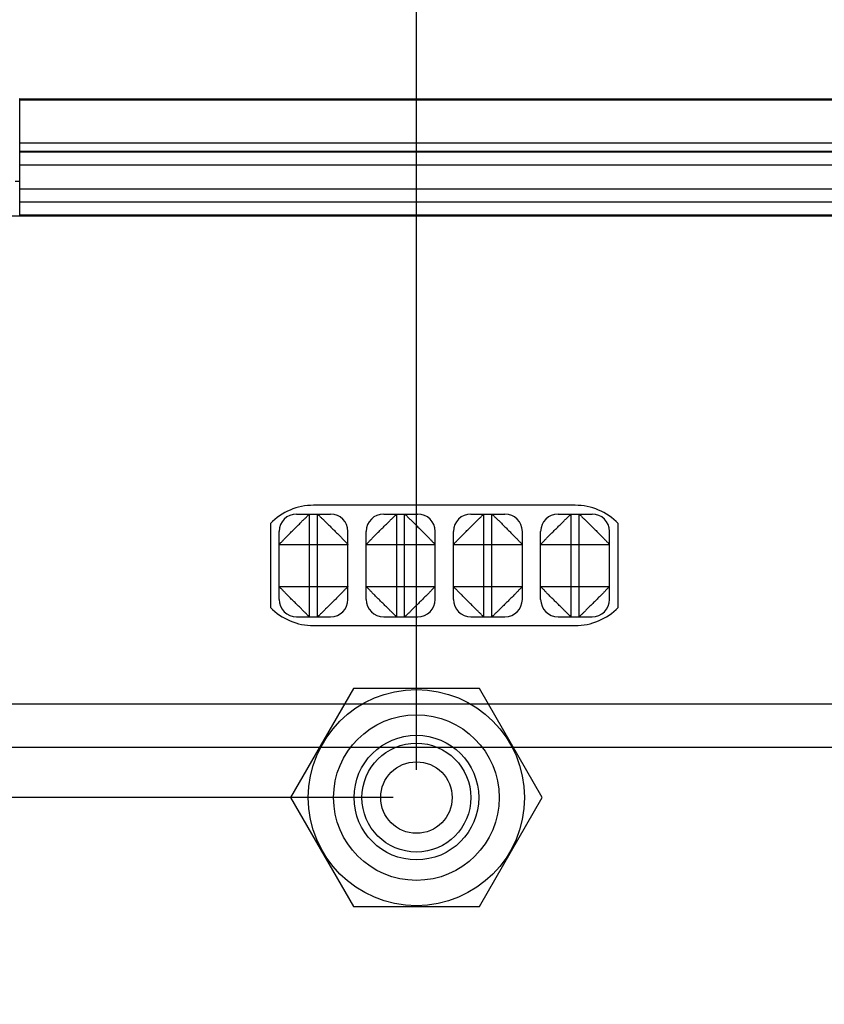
# Model space of a CAD drawing. Header units: inches. Extents: x 0 to 34, y 0 to 22.
# Tile 44 of 81: x 15 to 15.9, y 17.8 to 18.9. Entities that reach past the tile are written whole.
import ezdxf

# ---------------------------------------------------------------- set-up
doc = ezdxf.new("R2010")
doc.units = ezdxf.units.IN
doc.header["$LTSCALE"] = 1.87
doc.header["$MEASUREMENT"] = 0
doc.layers.get('0').update_dxf_attribs({"linetype": 'CONTINUOUS'})
doc.layers.add('DIMENSIONS', color=7, linetype='CONTINUOUS')
doc.styles.get("Standard").update_dxf_attribs({"font": 'txt', "width": 0.8})
doc.dimstyles.new('DIMSTYLE_1', dxfattribs={"dimtxt": 0.125, "dimasz": 0.18, "dimexe": 0.18, "dimexo": 0.0625, "dimgap": 0.09, "dimtad": 0, "dimtih": 1, "dimtoh": 1, "dimdec": 3, "dimzin": 4, "dimdsep": 46, "dimtxsty": 'STANDARD', "dimblk": '_FILLED', "dimblk1": '_FILLED', "dimblk2": '_FILLED', "dimcen": 0.09, "dimadec": 0, "dimazin": 0, "dimtp": 0.01, "dimtm": 0.01, "dimtfac": 1, "dimtdec": 3, "dimtofl": 0, "dimtmove": 0, "dimatfit": 3, "dimldrblk": '_FILLED', "dimfxl": 1, "dimtolj": 1, "dimtzin": 4, "dimarcsym": 0})

# ---------------------------------------------------------------- blocks, each defined once
blk = doc.blocks.new('_FILLED')
at = {"color": 0, "linetype": 'BYBLOCK'}
blk.add_solid([(0, 0), (-1, 0.1736), (-1, -0.1736)], dxfattribs=at)
blk = doc.blocks.new('*D15')
at = {"layer": 'DIMENSIONS', "color": 2, "linetype": 'CONTINUOUS'}
for p, q in [((13.8273, 18.7884), (11.4583, 18.7884)), ((11.5833, 18.7884), (11.5833, 18.3884)), ((11.5833, 17.9883), (11.5833, 18.3884)), ((11.5833, 18.3884), (11.5833, 17.618)), ((15.4387, 17.9883), (11.4583, 17.9883)), ((11.5833, 17.618), (11.9152, 17.618))]:
    blk.add_line(p, q, dxfattribs=at)
at = {"layer": 'DIMENSIONS', "color": 2, "linetype": 'CONTINUOUS', "xscale": 0.18, "yscale": 0.18, "zscale": 0.18}
for p, rotation in [((11.5833, 18.7884), 90), ((11.5833, 17.9883), 270)]:
    blk.add_blockref('_FILLED', p, dxfattribs=dict(at, rotation=rotation))
at = {"layer": 'DIMENSIONS', "color": 2, "linetype": 'CONTINUOUS', "width": 0.8}
for s, p in [('[', (12.5027, 17.5555)), (']', (13.1027, 17.5555)), ('.800', (11.9777, 17.5555)), ('20.32', (12.6027, 17.5555))]:
    blk.add_text(s, height=0.125, dxfattribs=at).set_placement(p)
blk = doc.blocks.new('*D16')
at = {"layer": 'DIMENSIONS', "color": 2, "linetype": 'CONTINUOUS'}
for p, q in [((12.3333, 19.0854), (12.1002, 19.0854)), ((12.3333, 18.417), (12.3333, 19.0854)), ((13.8231, 18.7884), (12.2083, 18.7884)), ((12.3333, 18.7884), (12.3333, 18.417)), ((12.3333, 18.0456), (12.3333, 18.417)), ((16.5796, 18.0456), (12.2083, 18.0456))]:
    blk.add_line(p, q, dxfattribs=at)
at = {"layer": 'DIMENSIONS', "color": 2, "linetype": 'CONTINUOUS', "xscale": 0.18, "yscale": 0.18, "zscale": 0.18}
for p, rotation in [((12.3333, 18.7884), 90), ((12.3333, 18.0456), 270)]:
    blk.add_blockref('_FILLED', p, dxfattribs=dict(at, rotation=rotation))
at = {"layer": 'DIMENSIONS', "color": 2, "linetype": 'CONTINUOUS', "width": 0.8}
for s, p in [('[', (11.3377, 19.0229)), (']', (11.9377, 19.0229)), ('.743', (10.8127, 19.0229)), ('18.87', (11.4377, 19.0229))]:
    blk.add_text(s, height=0.125, dxfattribs=at).set_placement(p)
blk = doc.blocks.new('*D17')
at = {"layer": 'DIMENSIONS', "color": 2, "linetype": 'CONTINUOUS'}
for p, q in [((13.8953, 18.8304), (13.8953, 19.6651)), ((15.4653, 18.0201), (15.4653, 19.6651)), ((13.8953, 19.5401), (13.5353, 19.5401)), ((15.4653, 19.5401), (15.8253, 19.5401))]:
    blk.add_line(p, q, dxfattribs=at)
at = {"layer": 'DIMENSIONS', "color": 2, "linetype": 'CONTINUOUS', "xscale": 0.18, "yscale": 0.18, "zscale": 0.18}
blk.add_blockref('_FILLED', (13.8953, 19.5401), dxfattribs=at)
at = {"layer": 'DIMENSIONS', "color": 2, "linetype": 'CONTINUOUS', "xscale": 0.18, "yscale": 0.18, "zscale": 0.18, "rotation": 180}
blk.add_blockref('_FILLED', (15.4653, 19.5401), dxfattribs=at)
at = {"layer": 'DIMENSIONS', "color": 2, "linetype": 'CONTINUOUS', "width": 0.8}
for s, p in [('[', (14.6754, 19.4776)), (']', (15.2754, 19.4776)), ('1.570', (14.0504, 19.4776)), ('39.88', (14.7754, 19.4776))]:
    blk.add_text(s, height=0.125, dxfattribs=at).set_placement(p)
blk = doc.blocks.new('*D18')
at = {"layer": 'DIMENSIONS', "color": 2, "linetype": 'CONTINUOUS'}
for p, q in [((13.8953, 18.8221), (13.8953, 20.4151)), ((16.1292, 18.1231), (16.1292, 20.4151)), ((13.8953, 20.2901), (13.5353, 20.2901)), ((16.1292, 20.2901), (16.4892, 20.2901))]:
    blk.add_line(p, q, dxfattribs=at)
at = {"layer": 'DIMENSIONS', "color": 2, "linetype": 'CONTINUOUS', "xscale": 0.18, "yscale": 0.18, "zscale": 0.18}
blk.add_blockref('_FILLED', (13.8953, 20.2901), dxfattribs=at)
at = {"layer": 'DIMENSIONS', "color": 2, "linetype": 'CONTINUOUS', "xscale": 0.18, "yscale": 0.18, "zscale": 0.18, "rotation": 180}
blk.add_blockref('_FILLED', (16.1292, 20.2901), dxfattribs=at)
at = {"layer": 'DIMENSIONS', "color": 2, "linetype": 'CONTINUOUS', "width": 0.8}
for s, p in [('2.234', (14.4182, 20.2276)), ('[', (15.0432, 20.2276)), ('56.74', (15.1432, 20.2276)), (']', (15.6432, 20.2276))]:
    blk.add_text(s, height=0.125, dxfattribs=at).set_placement(p)
blk = doc.blocks.new('*D19')
at = {"layer": 'DIMENSIONS', "color": 2, "linetype": 'CONTINUOUS'}
for p, q in [((13.0833, 19.5401), (12.5123, 19.5401)), ((13.0833, 18.442), (13.0833, 19.5401)), ((13.8564, 18.7884), (12.9583, 18.7884)), ((13.0833, 18.7884), (13.0833, 18.442)), ((13.0833, 18.0956), (13.0833, 18.442)), ((16.1005, 18.0956), (12.9583, 18.0956))]:
    blk.add_line(p, q, dxfattribs=at)
at = {"layer": 'DIMENSIONS', "color": 2, "linetype": 'CONTINUOUS', "xscale": 0.18, "yscale": 0.18, "zscale": 0.18}
for p, rotation in [((13.0833, 18.7884), 90), ((13.0833, 18.0956), 270)]:
    blk.add_blockref('_FILLED', p, dxfattribs=dict(at, rotation=rotation))
at = {"layer": 'DIMENSIONS', "color": 2, "linetype": 'CONTINUOUS', "width": 0.8}
for s, p in [('[', (11.8498, 19.4776)), (']', (12.3498, 19.4776)), ('.693', (11.3248, 19.4776)), ('17.6', (11.9498, 19.4776))]:
    blk.add_text(s, height=0.125, dxfattribs=at).set_placement(p)

msp = doc.modelspace()

# ---------------------------------------------------------------- linework, layer by layer
at = {"color": 7, "linetype": 'CONTINUOUS'}
for p, q in [((15.0103, 18.6551), (15.0103, 18.7901)), ((15.0103, 18.7901), (16.7773, 18.7899)), ((16.7758, 18.7884), (15.0103, 18.7884)), ((16.7372, 18.7392), (15.0103, 18.7392)), ((16.7372, 18.7294), (15.0103, 18.7294)), ((16.6723, 18.7288), (15.0103, 18.7288)), ((16.6723, 18.7138), (15.0103, 18.7138)), ((15.0052, 18.6955), (15.0103, 18.6954)), ((15.0103, 18.6868), (16.6485, 18.6868)), ((15.0103, 18.6718), (16.6485, 18.6718)), ((15.0103, 18.6717), (16.6485, 18.6717)), ((16.6373, 18.6551), (14.714, 18.6551)), ((15.0103, 18.6567), (16.6635, 18.6567)), ((15.6473, 18.3236), (15.3473, 18.3236)), ((15.3278, 18.3136), (15.3668, 18.3136)), ((15.3428, 18.1956), (15.3428, 18.3136)), ((15.3518, 18.1956), (15.3518, 18.3136)), ((15.4278, 18.3136), (15.4668, 18.3136)), ((15.4428, 18.1956), (15.4428, 18.3136)), ((15.4518, 18.1956), (15.4518, 18.3136)), ((15.5278, 18.3136), (15.5668, 18.3136)), ((15.5428, 18.1956), (15.5428, 18.3136)), ((15.5518, 18.1956), (15.5518, 18.3136)), ((15.6278, 18.3136), (15.6668, 18.3136)), ((15.6428, 18.1956), (15.6428, 18.3136)), ((15.6518, 18.1956), (15.6518, 18.3136)), ((15.2978, 18.3026), (15.2978, 18.2065)), ((15.6968, 18.2065), (15.6968, 18.3026)), ((15.3078, 18.2156), (15.3078, 18.2936)), ((15.3868, 18.2156), (15.3868, 18.2936)), ((15.4078, 18.2156), (15.4078, 18.2936)), ((15.4868, 18.2156), (15.4868, 18.2936)), ((15.5078, 18.2156), (15.5078, 18.2936)), ((15.5868, 18.2156), (15.5868, 18.2936)), ((15.6078, 18.2156), (15.6078, 18.2936)), ((15.6868, 18.2156), (15.6868, 18.2936)), ((15.3078, 18.2786), (15.3868, 18.2786)), ((15.4078, 18.2786), (15.4868, 18.2786)), ((15.5078, 18.2786), (15.5868, 18.2786)), ((15.6078, 18.2786), (15.6868, 18.2786)), ((15.3078, 18.2306), (15.3868, 18.2306)), ((15.4078, 18.2306), (15.4868, 18.2306)), ((15.5078, 18.2306), (15.5868, 18.2306)), ((15.6078, 18.2306), (15.6868, 18.2306)), ((15.3278, 18.1956), (15.3668, 18.1956)), ((15.3473, 18.1856), (15.6473, 18.1856)), ((15.4278, 18.1956), (15.4668, 18.1956)), ((15.5278, 18.1956), (15.5668, 18.1956)), ((15.6278, 18.1956), (15.6668, 18.1956)), ((15.3931, 18.1133), (15.3209, 17.9883)), ((15.5375, 18.1133), (15.3931, 18.1133)), ((15.6096, 17.9883), (15.5375, 18.1133)), ((15.3209, 17.9883), (15.3931, 17.8633)), ((15.5375, 17.8633), (15.6096, 17.9883)), ((15.3931, 17.8633), (15.5375, 17.8633))]:
    msp.add_line(p, q, dxfattribs=at)
for radius in [0.124, 0.095, 0.0715, 0.0625, 0.041]:
    msp.add_circle((15.4653, 17.9883), radius, dxfattribs=at)
for centre, radius, start, end in [((15.3473, 18.2546), 0.069, 90, 135.8395), ((15.6473, 18.2546), 0.069, 44.1605, 90), ((15.3278, 18.2936), 0.02, 90, 180), ((15.3668, 18.2936), 0.02, 0, 90), ((15.4278, 18.2936), 0.02, 90, 180), ((15.4668, 18.2936), 0.02, 0, 90), ((15.5278, 18.2936), 0.02, 90, 180), ((15.5668, 18.2936), 0.02, 0, 90), ((15.6278, 18.2936), 0.02, 90, 180), ((15.6668, 18.2936), 0.02, 0, 90), ((15.3278, 18.2156), 0.02, 180, 270), ((15.3668, 18.2156), 0.02, 270, 360), ((15.4278, 18.2156), 0.02, 180, 270), ((15.4668, 18.2156), 0.02, 270, 360), ((15.5278, 18.2156), 0.02, 180, 270), ((15.5668, 18.2156), 0.02, 270, 360), ((15.6278, 18.2156), 0.02, 180, 270), ((15.6668, 18.2156), 0.02, 270, 360), ((15.3473, 18.2546), 0.069, 224.1605, 270), ((15.6473, 18.2546), 0.069, 270, 315.8395)]:
    msp.add_arc(centre, radius, start, end, dxfattribs=at)
for points, knots in [([(15.3078, 18.2786), (15.3078, 18.2786), (15.3079, 18.2788), (15.3082, 18.2791), (15.3086, 18.2796), (15.3092, 18.2802), (15.31, 18.2809), (15.3108, 18.2818), (15.3118, 18.2828), (15.313, 18.284), (15.3142, 18.2854), (15.3156, 18.2868), (15.3171, 18.2883), (15.3187, 18.2897), (15.3202, 18.2914), (15.3218, 18.293), (15.3235, 18.2947), (15.3252, 18.2964), (15.3269, 18.2981), (15.3285, 18.2997), (15.3302, 18.3013), (15.3318, 18.3029), (15.3333, 18.3044), (15.3347, 18.306), (15.3361, 18.3073), (15.3375, 18.3085), (15.3387, 18.3096), (15.3397, 18.3106), (15.3405, 18.3115), (15.3412, 18.3122), (15.3419, 18.3128), (15.3423, 18.3132), (15.3426, 18.3134), (15.3427, 18.3136), (15.3428, 18.3136)], [0, 0, 0, 0, 0.003648, 0.01197, 0.025127, 0.042841, 0.064325, 0.089116, 0.11754, 0.150477, 0.187677, 0.228035, 0.270674, 0.314678, 0.360574, 0.407399, 0.454923, 0.503005, 0.551303, 0.599169, 0.646009, 0.691272, 0.735299, 0.776963, 0.816779, 0.853626, 0.886231, 0.914417, 0.938905, 0.959944, 0.977093, 0.989623, 0.997236, 1, 1, 1, 1]), ([(15.3518, 18.3136), (15.3518, 18.3136), (15.352, 18.3134), (15.3523, 18.3132), (15.3528, 18.3127), (15.3534, 18.3121), (15.3542, 18.3114), (15.355, 18.3105), (15.356, 18.3095), (15.3572, 18.3084), (15.3586, 18.3071), (15.36, 18.3058), (15.3615, 18.3043), (15.363, 18.3027), (15.3646, 18.3011), (15.3663, 18.2995), (15.3679, 18.2978), (15.3696, 18.2962), (15.3713, 18.2945), (15.3729, 18.2928), (15.3746, 18.2911), (15.3762, 18.2896), (15.3776, 18.288), (15.3792, 18.2866), (15.3805, 18.2852), (15.3818, 18.2839), (15.3829, 18.2827), (15.3838, 18.2817), (15.3847, 18.2808), (15.3854, 18.2801), (15.386, 18.2795), (15.3864, 18.279), (15.3866, 18.2787), (15.3868, 18.2786), (15.3868, 18.2786)], [0, 0, 0, 0, 0.003648, 0.01197, 0.025127, 0.042841, 0.064325, 0.089116, 0.11754, 0.150477, 0.187677, 0.228035, 0.270674, 0.314678, 0.360574, 0.407399, 0.454923, 0.503005, 0.551303, 0.599169, 0.646009, 0.691272, 0.735299, 0.776963, 0.816779, 0.853626, 0.886231, 0.914417, 0.938905, 0.959944, 0.977093, 0.989623, 0.997236, 1, 1, 1, 1]), ([(15.4078, 18.2786), (15.4078, 18.2786), (15.4079, 18.2787), (15.4081, 18.279), (15.4086, 18.2795), (15.4091, 18.2801), (15.4099, 18.2808), (15.4107, 18.2817), (15.4117, 18.2827), (15.4128, 18.2839), (15.414, 18.2852), (15.4154, 18.2866), (15.4169, 18.288), (15.4184, 18.2896), (15.42, 18.2911), (15.4216, 18.2928), (15.4233, 18.2945), (15.425, 18.2962), (15.4266, 18.2978), (15.4283, 18.2995), (15.43, 18.3011), (15.4316, 18.3027), (15.4331, 18.3043), (15.4346, 18.3058), (15.436, 18.3071), (15.4373, 18.3084), (15.4385, 18.3095), (15.4395, 18.3105), (15.4404, 18.3114), (15.4412, 18.3121), (15.4418, 18.3127), (15.4423, 18.3132), (15.4426, 18.3134), (15.4427, 18.3136), (15.4428, 18.3136)], [0, 0, 0, 0, 0.002764, 0.010377, 0.022907, 0.040056, 0.061095, 0.085583, 0.113769, 0.146374, 0.183221, 0.223037, 0.264701, 0.308728, 0.353991, 0.400831, 0.448697, 0.496995, 0.545077, 0.592601, 0.639426, 0.685322, 0.729326, 0.771965, 0.812323, 0.849523, 0.88246, 0.910884, 0.935675, 0.957159, 0.974873, 0.98803, 0.996352, 1, 1, 1, 1]), ([(15.4518, 18.3136), (15.4518, 18.3136), (15.452, 18.3134), (15.4523, 18.3132), (15.4528, 18.3127), (15.4534, 18.3121), (15.4542, 18.3114), (15.455, 18.3105), (15.456, 18.3095), (15.4572, 18.3084), (15.4586, 18.3071), (15.46, 18.3058), (15.4615, 18.3043), (15.463, 18.3027), (15.4646, 18.3011), (15.4663, 18.2995), (15.4679, 18.2978), (15.4696, 18.2962), (15.4713, 18.2945), (15.4729, 18.2928), (15.4746, 18.2911), (15.4762, 18.2896), (15.4776, 18.288), (15.4792, 18.2866), (15.4805, 18.2852), (15.4818, 18.2839), (15.4829, 18.2827), (15.4838, 18.2817), (15.4847, 18.2808), (15.4854, 18.2801), (15.486, 18.2795), (15.4864, 18.279), (15.4866, 18.2787), (15.4868, 18.2786), (15.4868, 18.2786)], [0, 0, 0, 0, 0.003648, 0.01197, 0.025127, 0.042841, 0.064325, 0.089116, 0.11754, 0.150477, 0.187677, 0.228035, 0.270674, 0.314678, 0.360574, 0.407399, 0.454923, 0.503005, 0.551303, 0.599169, 0.646009, 0.691272, 0.735299, 0.776963, 0.816779, 0.853626, 0.886231, 0.914417, 0.938905, 0.959944, 0.977093, 0.989623, 0.997236, 1, 1, 1, 1]), ([(15.5078, 18.2786), (15.5078, 18.2786), (15.5079, 18.2787), (15.5081, 18.279), (15.5086, 18.2795), (15.5091, 18.2801), (15.5099, 18.2808), (15.5107, 18.2817), (15.5117, 18.2827), (15.5128, 18.2839), (15.514, 18.2852), (15.5154, 18.2866), (15.5169, 18.288), (15.5184, 18.2896), (15.52, 18.2911), (15.5216, 18.2928), (15.5233, 18.2945), (15.525, 18.2962), (15.5266, 18.2978), (15.5283, 18.2995), (15.53, 18.3011), (15.5316, 18.3027), (15.5331, 18.3043), (15.5346, 18.3058), (15.536, 18.3071), (15.5373, 18.3084), (15.5385, 18.3095), (15.5395, 18.3105), (15.5404, 18.3114), (15.5412, 18.3121), (15.5418, 18.3127), (15.5423, 18.3132), (15.5426, 18.3134), (15.5427, 18.3136), (15.5428, 18.3136)], [0, 0, 0, 0, 0.002764, 0.010377, 0.022907, 0.040056, 0.061095, 0.085583, 0.113769, 0.146374, 0.183221, 0.223037, 0.264701, 0.308728, 0.353991, 0.400831, 0.448697, 0.496995, 0.545077, 0.592601, 0.639426, 0.685322, 0.729326, 0.771965, 0.812323, 0.849523, 0.88246, 0.910884, 0.935675, 0.957159, 0.974873, 0.98803, 0.996352, 1, 1, 1, 1]), ([(15.5518, 18.3136), (15.5518, 18.3136), (15.552, 18.3134), (15.5522, 18.3132), (15.5527, 18.3128), (15.5533, 18.3122), (15.5541, 18.3115), (15.5549, 18.3106), (15.5559, 18.3096), (15.5571, 18.3085), (15.5584, 18.3073), (15.5598, 18.306), (15.5612, 18.3044), (15.5628, 18.3029), (15.5644, 18.3013), (15.566, 18.2997), (15.5677, 18.2981), (15.5694, 18.2964), (15.5711, 18.2947), (15.5727, 18.293), (15.5743, 18.2914), (15.5759, 18.2897), (15.5775, 18.2883), (15.579, 18.2868), (15.5804, 18.2854), (15.5816, 18.284), (15.5827, 18.2828), (15.5837, 18.2818), (15.5846, 18.2809), (15.5853, 18.2802), (15.5859, 18.2796), (15.5864, 18.2791), (15.5866, 18.2788), (15.5868, 18.2786), (15.5868, 18.2786)], [0, 0, 0, 0, 0.002764, 0.010377, 0.022907, 0.040056, 0.061095, 0.085583, 0.113769, 0.146374, 0.183221, 0.223037, 0.264701, 0.308728, 0.353991, 0.400831, 0.448697, 0.496995, 0.545077, 0.592601, 0.639426, 0.685322, 0.729326, 0.771965, 0.812323, 0.849523, 0.88246, 0.910884, 0.935675, 0.957159, 0.974873, 0.98803, 0.996352, 1, 1, 1, 1]), ([(15.6078, 18.2786), (15.6078, 18.2786), (15.6079, 18.2787), (15.6081, 18.279), (15.6086, 18.2795), (15.6091, 18.2801), (15.6099, 18.2808), (15.6107, 18.2817), (15.6117, 18.2827), (15.6128, 18.2839), (15.614, 18.2852), (15.6154, 18.2866), (15.6169, 18.288), (15.6184, 18.2896), (15.62, 18.2911), (15.6216, 18.2928), (15.6233, 18.2945), (15.625, 18.2962), (15.6266, 18.2978), (15.6283, 18.2995), (15.63, 18.3011), (15.6316, 18.3027), (15.6331, 18.3043), (15.6346, 18.3058), (15.636, 18.3071), (15.6373, 18.3084), (15.6385, 18.3095), (15.6395, 18.3105), (15.6404, 18.3114), (15.6412, 18.3121), (15.6418, 18.3127), (15.6423, 18.3132), (15.6426, 18.3134), (15.6427, 18.3136), (15.6428, 18.3136)], [0, 0, 0, 0, 0.002764, 0.010377, 0.022907, 0.040056, 0.061095, 0.085583, 0.113769, 0.146374, 0.183221, 0.223037, 0.264701, 0.308728, 0.353991, 0.400831, 0.448697, 0.496995, 0.545077, 0.592601, 0.639426, 0.685322, 0.729326, 0.771965, 0.812323, 0.849523, 0.88246, 0.910884, 0.935675, 0.957159, 0.974873, 0.98803, 0.996352, 1, 1, 1, 1]), ([(15.6518, 18.3136), (15.6518, 18.3136), (15.652, 18.3134), (15.6523, 18.3132), (15.6528, 18.3127), (15.6534, 18.3121), (15.6542, 18.3114), (15.655, 18.3105), (15.656, 18.3095), (15.6572, 18.3084), (15.6586, 18.3071), (15.66, 18.3058), (15.6615, 18.3043), (15.663, 18.3027), (15.6646, 18.3011), (15.6663, 18.2995), (15.6679, 18.2978), (15.6696, 18.2962), (15.6713, 18.2945), (15.6729, 18.2928), (15.6746, 18.2911), (15.6762, 18.2896), (15.6776, 18.288), (15.6792, 18.2866), (15.6805, 18.2852), (15.6818, 18.2839), (15.6829, 18.2827), (15.6838, 18.2817), (15.6847, 18.2808), (15.6854, 18.2801), (15.686, 18.2795), (15.6864, 18.279), (15.6866, 18.2787), (15.6868, 18.2786), (15.6868, 18.2786)], [0, 0, 0, 0, 0.003648, 0.01197, 0.025127, 0.042841, 0.064325, 0.089116, 0.11754, 0.150477, 0.187677, 0.228035, 0.270674, 0.314678, 0.360574, 0.407399, 0.454923, 0.503005, 0.551303, 0.599169, 0.646009, 0.691272, 0.735299, 0.776963, 0.816779, 0.853626, 0.886231, 0.914417, 0.938905, 0.959944, 0.977093, 0.989623, 0.997236, 1, 1, 1, 1]), ([(15.3428, 18.1956), (15.3427, 18.1956), (15.3426, 18.1957), (15.3423, 18.1959), (15.3419, 18.1964), (15.3412, 18.1969), (15.3405, 18.1976), (15.3397, 18.1985), (15.3387, 18.1995), (15.3375, 18.2006), (15.3361, 18.2018), (15.3347, 18.2032), (15.3333, 18.2047), (15.3318, 18.2062), (15.3302, 18.2078), (15.3285, 18.2094), (15.3269, 18.2111), (15.3252, 18.2127), (15.3235, 18.2144), (15.3218, 18.2161), (15.3202, 18.2177), (15.3187, 18.2194), (15.3171, 18.2209), (15.3156, 18.2223), (15.3142, 18.2238), (15.313, 18.2251), (15.3118, 18.2263), (15.3108, 18.2273), (15.31, 18.2282), (15.3092, 18.2289), (15.3086, 18.2296), (15.3082, 18.23), (15.3079, 18.2303), (15.3078, 18.2305), (15.3078, 18.2306)], [0, 0, 0, 0, 0.002764, 0.010377, 0.022907, 0.040056, 0.061095, 0.085583, 0.113769, 0.146374, 0.183221, 0.223037, 0.264701, 0.308728, 0.353991, 0.400831, 0.448697, 0.496995, 0.545077, 0.592601, 0.639426, 0.685322, 0.729326, 0.771965, 0.812323, 0.849523, 0.88246, 0.910884, 0.935675, 0.957159, 0.974873, 0.98803, 0.996352, 1, 1, 1, 1]), ([(15.3868, 18.2306), (15.3868, 18.2305), (15.3866, 18.2303), (15.3864, 18.23), (15.3859, 18.2296), (15.3853, 18.2289), (15.3846, 18.2282), (15.3837, 18.2273), (15.3827, 18.2263), (15.3816, 18.2251), (15.3804, 18.2238), (15.379, 18.2223), (15.3775, 18.2209), (15.3759, 18.2194), (15.3743, 18.2177), (15.3727, 18.2161), (15.3711, 18.2144), (15.3694, 18.2127), (15.3677, 18.2111), (15.366, 18.2094), (15.3644, 18.2078), (15.3628, 18.2062), (15.3612, 18.2047), (15.3598, 18.2032), (15.3584, 18.2018), (15.3571, 18.2006), (15.3559, 18.1995), (15.3549, 18.1985), (15.3541, 18.1976), (15.3533, 18.1969), (15.3527, 18.1964), (15.3522, 18.1959), (15.352, 18.1957), (15.3518, 18.1956), (15.3518, 18.1956)], [0, 0, 0, 0, 0.003648, 0.01197, 0.025127, 0.042841, 0.064325, 0.089116, 0.11754, 0.150477, 0.187677, 0.228035, 0.270674, 0.314678, 0.360574, 0.407399, 0.454923, 0.503005, 0.551303, 0.599169, 0.646009, 0.691272, 0.735299, 0.776963, 0.816779, 0.853626, 0.886231, 0.914417, 0.938905, 0.959944, 0.977093, 0.989623, 0.997236, 1, 1, 1, 1]), ([(15.4428, 18.1956), (15.4427, 18.1956), (15.4426, 18.1957), (15.4423, 18.196), (15.4418, 18.1964), (15.4412, 18.197), (15.4404, 18.1977), (15.4395, 18.1986), (15.4385, 18.1996), (15.4373, 18.2007), (15.436, 18.202), (15.4346, 18.2034), (15.4331, 18.2048), (15.4316, 18.2064), (15.43, 18.208), (15.4283, 18.2096), (15.4266, 18.2113), (15.425, 18.2129), (15.4233, 18.2146), (15.4216, 18.2163), (15.42, 18.218), (15.4184, 18.2195), (15.4169, 18.2211), (15.4154, 18.2225), (15.414, 18.2239), (15.4128, 18.2252), (15.4117, 18.2264), (15.4107, 18.2274), (15.4099, 18.2283), (15.4091, 18.229), (15.4086, 18.2296), (15.4081, 18.2301), (15.4079, 18.2304), (15.4078, 18.2305), (15.4078, 18.2306)], [0, 0, 0, 0, 0.003648, 0.01197, 0.025127, 0.042841, 0.064325, 0.089116, 0.11754, 0.150477, 0.187677, 0.228035, 0.270674, 0.314678, 0.360574, 0.407399, 0.454923, 0.503005, 0.551303, 0.599169, 0.646009, 0.691272, 0.735299, 0.776963, 0.816779, 0.853626, 0.886231, 0.914417, 0.938905, 0.959944, 0.977093, 0.989623, 0.997236, 1, 1, 1, 1]), ([(15.4868, 18.2306), (15.4868, 18.2305), (15.4866, 18.2303), (15.4864, 18.23), (15.4859, 18.2296), (15.4853, 18.2289), (15.4846, 18.2282), (15.4837, 18.2273), (15.4827, 18.2263), (15.4816, 18.2251), (15.4804, 18.2238), (15.479, 18.2223), (15.4775, 18.2209), (15.4759, 18.2194), (15.4743, 18.2177), (15.4727, 18.2161), (15.4711, 18.2144), (15.4694, 18.2127), (15.4677, 18.2111), (15.466, 18.2094), (15.4644, 18.2078), (15.4628, 18.2062), (15.4612, 18.2047), (15.4598, 18.2032), (15.4584, 18.2018), (15.4571, 18.2006), (15.4559, 18.1995), (15.4549, 18.1985), (15.4541, 18.1976), (15.4533, 18.1969), (15.4527, 18.1964), (15.4522, 18.1959), (15.452, 18.1957), (15.4518, 18.1956), (15.4518, 18.1956)], [0, 0, 0, 0, 0.003648, 0.01197, 0.025127, 0.042841, 0.064325, 0.089116, 0.11754, 0.150477, 0.187677, 0.228035, 0.270674, 0.314678, 0.360574, 0.407399, 0.454923, 0.503005, 0.551303, 0.599169, 0.646009, 0.691272, 0.735299, 0.776963, 0.816779, 0.853626, 0.886231, 0.914417, 0.938905, 0.959944, 0.977093, 0.989623, 0.997236, 1, 1, 1, 1]), ([(15.5428, 18.1956), (15.5427, 18.1956), (15.5426, 18.1957), (15.5423, 18.196), (15.5418, 18.1964), (15.5412, 18.197), (15.5404, 18.1977), (15.5395, 18.1986), (15.5385, 18.1996), (15.5373, 18.2007), (15.536, 18.202), (15.5346, 18.2034), (15.5331, 18.2048), (15.5316, 18.2064), (15.53, 18.208), (15.5283, 18.2096), (15.5266, 18.2113), (15.525, 18.2129), (15.5233, 18.2146), (15.5216, 18.2163), (15.52, 18.218), (15.5184, 18.2195), (15.5169, 18.2211), (15.5154, 18.2225), (15.514, 18.2239), (15.5128, 18.2252), (15.5117, 18.2264), (15.5107, 18.2274), (15.5099, 18.2283), (15.5091, 18.229), (15.5086, 18.2296), (15.5081, 18.2301), (15.5079, 18.2304), (15.5078, 18.2305), (15.5078, 18.2306)], [0, 0, 0, 0, 0.003648, 0.01197, 0.025127, 0.042841, 0.064325, 0.089116, 0.11754, 0.150477, 0.187677, 0.228035, 0.270674, 0.314678, 0.360574, 0.407399, 0.454923, 0.503005, 0.551303, 0.599169, 0.646009, 0.691272, 0.735299, 0.776963, 0.816779, 0.853626, 0.886231, 0.914417, 0.938905, 0.959944, 0.977093, 0.989623, 0.997236, 1, 1, 1, 1]), ([(15.5868, 18.2306), (15.5868, 18.2305), (15.5866, 18.2304), (15.5864, 18.2301), (15.586, 18.2296), (15.5854, 18.229), (15.5847, 18.2283), (15.5838, 18.2274), (15.5829, 18.2264), (15.5818, 18.2252), (15.5805, 18.2239), (15.5792, 18.2225), (15.5776, 18.2211), (15.5762, 18.2195), (15.5746, 18.218), (15.5729, 18.2163), (15.5713, 18.2146), (15.5696, 18.2129), (15.5679, 18.2113), (15.5663, 18.2096), (15.5646, 18.208), (15.563, 18.2064), (15.5615, 18.2048), (15.56, 18.2034), (15.5586, 18.202), (15.5572, 18.2007), (15.556, 18.1996), (15.555, 18.1986), (15.5542, 18.1977), (15.5534, 18.197), (15.5528, 18.1964), (15.5523, 18.196), (15.552, 18.1957), (15.5518, 18.1956), (15.5518, 18.1956)], [0, 0, 0, 0, 0.002764, 0.010377, 0.022907, 0.040056, 0.061095, 0.085583, 0.113769, 0.146374, 0.183221, 0.223037, 0.264701, 0.308728, 0.353991, 0.400831, 0.448697, 0.496995, 0.545077, 0.592601, 0.639426, 0.685322, 0.729326, 0.771965, 0.812323, 0.849523, 0.88246, 0.910884, 0.935675, 0.957159, 0.974873, 0.98803, 0.996352, 1, 1, 1, 1]), ([(15.6428, 18.1956), (15.6427, 18.1956), (15.6426, 18.1957), (15.6423, 18.196), (15.6418, 18.1964), (15.6412, 18.197), (15.6404, 18.1977), (15.6395, 18.1986), (15.6385, 18.1996), (15.6373, 18.2007), (15.636, 18.202), (15.6346, 18.2034), (15.6331, 18.2048), (15.6316, 18.2064), (15.63, 18.208), (15.6283, 18.2096), (15.6266, 18.2113), (15.625, 18.2129), (15.6233, 18.2146), (15.6216, 18.2163), (15.62, 18.218), (15.6184, 18.2195), (15.6169, 18.2211), (15.6154, 18.2225), (15.614, 18.2239), (15.6128, 18.2252), (15.6117, 18.2264), (15.6107, 18.2274), (15.6099, 18.2283), (15.6091, 18.229), (15.6086, 18.2296), (15.6081, 18.2301), (15.6079, 18.2304), (15.6078, 18.2305), (15.6078, 18.2306)], [0, 0, 0, 0, 0.003648, 0.01197, 0.025127, 0.042841, 0.064325, 0.089116, 0.11754, 0.150477, 0.187677, 0.228035, 0.270674, 0.314678, 0.360574, 0.407399, 0.454923, 0.503005, 0.551303, 0.599169, 0.646009, 0.691272, 0.735299, 0.776963, 0.816779, 0.853626, 0.886231, 0.914417, 0.938905, 0.959944, 0.977093, 0.989623, 0.997236, 1, 1, 1, 1]), ([(15.6868, 18.2306), (15.6868, 18.2305), (15.6866, 18.2303), (15.6864, 18.23), (15.6859, 18.2296), (15.6853, 18.2289), (15.6846, 18.2282), (15.6837, 18.2273), (15.6827, 18.2263), (15.6816, 18.2251), (15.6804, 18.2238), (15.679, 18.2223), (15.6775, 18.2209), (15.6759, 18.2194), (15.6743, 18.2177), (15.6727, 18.2161), (15.6711, 18.2144), (15.6694, 18.2127), (15.6677, 18.2111), (15.666, 18.2094), (15.6644, 18.2078), (15.6628, 18.2062), (15.6612, 18.2047), (15.6598, 18.2032), (15.6584, 18.2018), (15.6571, 18.2006), (15.6559, 18.1995), (15.6549, 18.1985), (15.6541, 18.1976), (15.6533, 18.1969), (15.6527, 18.1964), (15.6522, 18.1959), (15.652, 18.1957), (15.6518, 18.1956), (15.6518, 18.1956)], [0, 0, 0, 0, 0.003648, 0.01197, 0.025127, 0.042841, 0.064325, 0.089116, 0.11754, 0.150477, 0.187677, 0.228035, 0.270674, 0.314678, 0.360574, 0.407399, 0.454923, 0.503005, 0.551303, 0.599169, 0.646009, 0.691272, 0.735299, 0.776963, 0.816779, 0.853626, 0.886231, 0.914417, 0.938905, 0.959944, 0.977093, 0.989623, 0.997236, 1, 1, 1, 1])]:
    msp.add_open_spline(points, degree=3, knots=knots, dxfattribs=at)

# ---------------------------------------------------------------- dimensions: what is measured, and where the dimension line sits
at = {"layer": 'DIMENSIONS', "color": 2, "linetype": 'CONTINUOUS'}
for base, p1, p2, picture, middle in [((16.1292, 20.2901), (13.8953, 18.8221), (16.1292, 18.1231), '*D18', (15.0807, 20.2901)), ((15.4653, 19.5401), (13.8953, 18.8304), (15.4653, 18.0201), '*D17', (14.7129, 19.5401))]:
    dim = msp.add_linear_dim(base=base, p1=p1, p2=p2, dimstyle='DIMSTYLE_1', dxfattribs=at)
    dim.commit()
    dim.dimension.update_dxf_attribs({"geometry": picture, "text_midpoint": middle, "dimtype": 160})
for base, p1, p2, picture, middle in [((13.0833, 18.0956), (13.8564, 18.7884), (16.1005, 18.0956), '*D19', (11.8873, 19.5401)), ((12.3333, 18.0456), (13.8231, 18.7884), (16.5796, 18.0456), '*D16', (11.4252, 19.0854)), ((11.5833, 17.9883), (13.8273, 18.7884), (15.4387, 17.9883), '*D15', (12.5902, 17.618))]:
    dim = msp.add_linear_dim(base=base, p1=p1, p2=p2, angle=270, dimstyle='DIMSTYLE_1', dxfattribs=at)
    dim.commit()
    dim.dimension.update_dxf_attribs({"geometry": picture, "text_midpoint": middle, "dimtype": 160})

doc.saveas('drawing.dxf')
